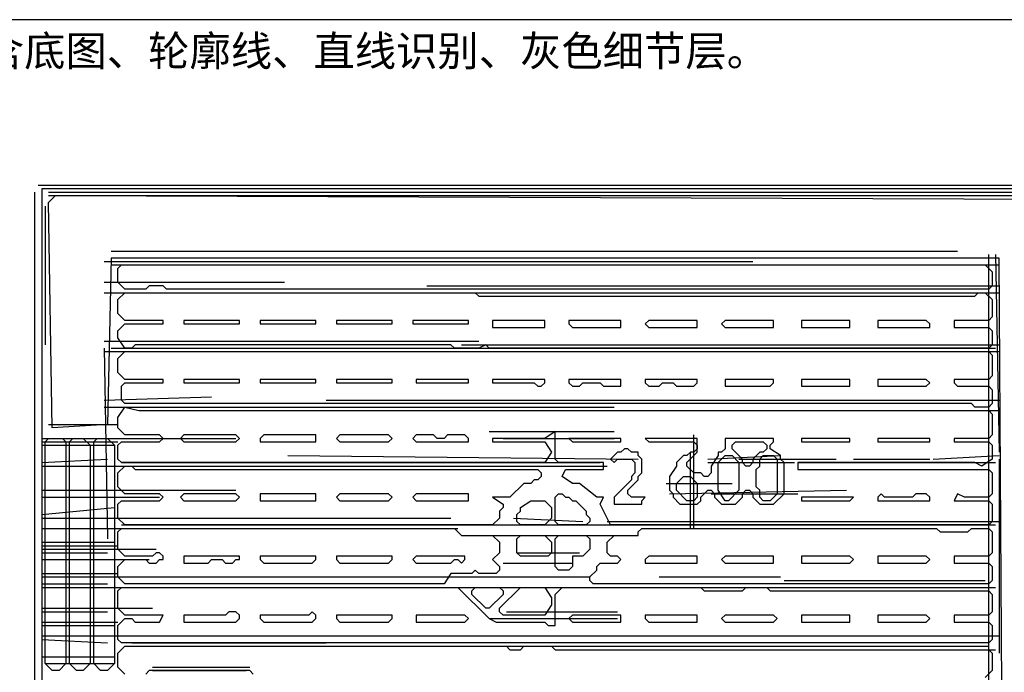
# Model space of a CAD drawing. Header units: millimetres. Extents: x -171 to 29168, y -21389 to 9617.
# Tile 16 of 60: x 1102 to 3516, y -4403 to -2802. Entities that reach past the tile are written whole.
import ezdxf

# ---------------------------------------------------------------- set-up
doc = ezdxf.new("R2010")
doc.units = ezdxf.units.MM
for name, color, linetype in [('REFERENCE_FRAME', 3, 'Continuous'), ('REFERENCE_TEXT', 2, 'Continuous'), ('TRACE_CONTOUR_FINE', 8, 'Continuous'), ('TRACE_CONTOUR_MAJOR', 7, 'Continuous'), ('TRACE_DARK_PIXELS', 250, 'Continuous'), ('TRACE_STRAIGHT_LINES', 4, 'Continuous')]:
    doc.layers.add(name, color=color, linetype=linetype)
doc.styles.add('CHINESE', font='simhei.ttf')

msp = doc.modelspace()

# ---------------------------------------------------------------- linework, layer by layer
at = {"layer": 'REFERENCE_FRAME'}
msp.add_lwpolyline([(-168, -11300), (8568, -11300), (8568, -2802.1), (-168, -2802.1)], close=True, dxfattribs=at)
at = {"layer": 'TRACE_CONTOUR_FINE'}
for points in [[(1504.9, -3539.7), (1504.9, -3548.2), (1640.9, -3548.2), (1640.9, -3539.7)], [(1691.9, -3539.7), (1691.9, -3548.2), (1827.9, -3548.2), (1827.9, -3539.7)], [(1878.9, -3539.7), (1878.9, -3548.2), (2015, -3548.2), (2015, -3539.7)], [(2066, -3539.7), (2066, -3548.2), (2202, -3548.2), (2202, -3539.7)], [(1504.9, -3684.2), (1504.9, -3692.7), (1640.9, -3692.7), (1640.9, -3684.2)], [(1691.9, -3684.2), (1691.9, -3692.7), (1827.9, -3692.7), (1827.9, -3684.2)], [(1878.9, -3684.2), (1878.9, -3692.7), (2015, -3692.7), (2015, -3684.2)], [(2074.5, -3684.2), (2074.5, -3692.7), (2202, -3692.7), (2202, -3684.2)], [(2261.5, -3684.2), (2261.5, -3692.7), (2363.6, -3692.7), (2372.1, -3701.2), (2380.6, -3701.2), (2389.1, -3692.7), (2389.1, -3684.2)], [(2448.6, -3828.8), (2457.1, -3837.3), (2576.1, -3837.3), (2576.1, -3828.8)], [(3018.2, -3828.8), (3018.2, -3837.3), (3137.2, -3837.3), (3137.2, -3828.8)], [(3205.3, -3828.8), (3205.3, -3837.3), (3332.8, -3837.3), (3332.8, -3828.8)], [(3018.2, -3981.8), (3137.2, -3981.8), (3145.7, -3973.3), (3018.2, -3973.3)]]:
    msp.add_lwpolyline(points, close=True, dxfattribs=at)
at = {"layer": 'TRACE_CONTOUR_MAJOR'}
for points in [[(3664.4, -3216.6), (1156.3, -3216.6), (1156.3, -9312.6), (3502.8, -9312.6), (3536.8, -10383.8)], [(1360.3, -4406.9), (1343.3, -4389.9), (1343.3, -4355.9), (1360.3, -4338.9), (2295.5, -4338.9), (2304, -4347.4), (2329.6, -4347.4), (2338.1, -4338.9), (2406.1, -4338.9), (2414.6, -4347.4), (3477.3, -4347.4), (3485.8, -4355.9), (3485.8, -4398.4), (3468.8, -4415.4)], [(1674.9, -4406.9), (1666.4, -4398.4), (1419.8, -4398.4), (1411.3, -4406.9)]]:
    msp.add_lwpolyline(points, dxfattribs=at)
for points in [[(1173.3, -3250.6), (1190.3, -3233.6), (3638.9, -3242.1), (3655.9, -3259.1), (3655.9, -3871.3), (6631.6, -3879.8), (6648.6, -5231.6), (6631.6, -5257.1), (6495.5, -5240.1), (6495.5, -4024.3), (3664.4, -4015.8), (3655.9, -4849), (3443.3, -4857.5), (3434.8, -4730), (3511.3, -4704.5), (3502.8, -3386.7), (1326.3, -3386.7), (1317.8, -3794.8), (1181.8, -3803.3)], [(1343.3, -3412.2), (1351.8, -3403.7), (3468.8, -3403.7), (3485.8, -3420.7), (3485.8, -3454.7), (3477.3, -3463.2), (1462.3, -3463.2), (1453.8, -3454.7), (1419.8, -3454.7), (1411.3, -3463.2), (1360.3, -3463.2), (1343.3, -3446.2)], [(1343.3, -3488.7), (1360.3, -3471.7), (2219, -3471.7), (2227.5, -3480.2), (3443.3, -3480.2), (3451.8, -3471.7), (3468.8, -3471.7), (3485.8, -3488.7), (3485.8, -3531.2), (3477.3, -3539.7), (3392.3, -3539.7), (3392.3, -3556.7), (3477.3, -3556.7), (3485.8, -3565.2), (3485.8, -3599.2), (3477.3, -3607.7), (2253, -3607.7), (2244.5, -3599.2), (2227.5, -3607.7), (2168, -3607.7), (2159.5, -3599.2), (1385.8, -3599.2), (1377.3, -3607.7), (1360.3, -3607.7), (1343.3, -3582.2), (1343.3, -3565.2), (1360.3, -3548.2), (1453.8, -3548.2), (1453.8, -3539.7), (1360.3, -3539.7), (1343.3, -3522.7)], [(2261.5, -3539.7), (2261.5, -3556.7), (2389.1, -3556.7), (2389.1, -3539.7)], [(2448.6, -3539.7), (2448.6, -3548.2), (2457.1, -3556.7), (2576.1, -3556.7), (2576.1, -3539.7)], [(2635.6, -3548.2), (2644.1, -3556.7), (2763.2, -3556.7), (2763.2, -3539.7), (2644.1, -3539.7)], [(2822.7, -3548.2), (2831.2, -3556.7), (2950.2, -3556.7), (2950.2, -3539.7), (2831.2, -3539.7)], [(3018.2, -3539.7), (3018.2, -3556.7), (3137.2, -3556.7), (3137.2, -3539.7)], [(3205.3, -3539.7), (3205.3, -3556.7), (3332.8, -3556.7), (3332.8, -3548.2), (3324.3, -3539.7)], [(1343.3, -3633.2), (1360.3, -3616.2), (3477.3, -3616.2), (3485.8, -3624.7), (3485.8, -3675.7), (3477.3, -3684.2), (3392.3, -3684.2), (3392.3, -3692.7), (3400.8, -3701.2), (3477.3, -3701.2), (3485.8, -3709.7), (3485.8, -3743.7), (3477.3, -3752.2), (3443.3, -3752.2), (3434.8, -3743.7), (1360.3, -3743.7), (1351.8, -3735.2), (1351.8, -3701.2), (1360.3, -3692.7), (1453.8, -3692.7), (1453.8, -3684.2), (1360.3, -3684.2), (1343.3, -3667.2)], [(2448.6, -3684.2), (2448.6, -3692.7), (2457.1, -3701.2), (2474.1, -3701.2), (2482.6, -3692.7), (2525.1, -3692.7), (2533.6, -3701.2), (2576.1, -3701.2), (2576.1, -3684.2)], [(2635.6, -3684.2), (2635.6, -3692.7), (2644.1, -3701.2), (2669.6, -3701.2), (2678.1, -3692.7), (2703.6, -3692.7), (2712.1, -3701.2), (2754.7, -3701.2), (2763.2, -3692.7), (2763.2, -3684.2)], [(2831.2, -3684.2), (2831.2, -3701.2), (2941.7, -3701.2), (2950.2, -3692.7), (2950.2, -3684.2)], [(3018.2, -3684.2), (3018.2, -3701.2), (3137.2, -3701.2), (3137.2, -3684.2)], [(3205.3, -3684.2), (3205.3, -3701.2), (3324.3, -3701.2), (3332.8, -3692.7), (3324.3, -3684.2)], [(1343.3, -3777.7), (1360.3, -3752.2), (1394.3, -3760.7), (3477.3, -3760.7), (3485.8, -3769.2), (3485.8, -3820.3), (3477.3, -3828.8), (3392.3, -3828.8), (3392.3, -3837.3), (3477.3, -3837.3), (3485.8, -3845.8), (3485.8, -3879.8), (3460.3, -3896.8), (3443.3, -3888.3), (3009.7, -3888.3), (3009.7, -3905.3), (3477.3, -3905.3), (3485.8, -3913.8), (3485.8, -3964.8), (3477.3, -3973.3), (3417.8, -3973.3), (3400.8, -3964.8), (3392.3, -3981.8), (3477.3, -3981.8), (3485.8, -3990.3), (3485.8, -4032.8), (3477.3, -4041.3), (2550.6, -4041.3), (2525.1, -3990.3), (2533.6, -3973.3), (2516.6, -3973.3), (2474.1, -3939.3), (2457.1, -3939.3), (2431.6, -3922.3), (2440.1, -3905.3), (2533.6, -3905.3), (2533.6, -3888.3), (2423.1, -3888.3), (2414.6, -3879.8), (2414.6, -3811.8), (2389.1, -3828.8), (2261.5, -3828.8), (2261.5, -3837.3), (2389.1, -3837.3), (2406.1, -3862.8), (2389.1, -3888.3), (1351.8, -3888.3), (1343.3, -3879.8), (1343.3, -3845.8), (1351.8, -3837.3), (1445.3, -3837.3), (1453.8, -3828.8), (1445.3, -3820.3), (1360.3, -3820.3), (1343.3, -3803.3)], [(1173.3, -3828.8), (1207.3, -3828.8), (1215.8, -3837.3), (1215.8, -4381.4), (1198.8, -4398.4), (1181.8, -4398.4), (1164.8, -4381.4), (1164.8, -3837.3)], [(1232.8, -3828.8), (1258.3, -3828.8), (1275.3, -3845.8), (1275.3, -4381.4), (1258.3, -4398.4), (1241.3, -4398.4), (1224.3, -4381.4), (1224.3, -3837.3)], [(1292.3, -3828.8), (1317.8, -3828.8), (1334.8, -3845.8), (1334.8, -4381.4), (1317.8, -4398.4), (1300.8, -4398.4), (1283.8, -4381.4), (1283.8, -3837.3)], [(1496.4, -3828.8), (1504.9, -3837.3), (1632.4, -3837.3), (1640.9, -3828.8), (1632.4, -3820.3), (1504.9, -3820.3)], [(1691.9, -3828.8), (1691.9, -3837.3), (1827.9, -3837.3), (1827.9, -3820.3), (1700.4, -3820.3)], [(1878.9, -3828.8), (1887.4, -3837.3), (2006.5, -3837.3), (2015, -3828.8), (2006.5, -3820.3), (1887.4, -3820.3)], [(2066, -3828.8), (2074.5, -3837.3), (2202, -3837.3), (2202, -3828.8), (2193.5, -3820.3), (2151, -3820.3), (2142.5, -3828.8), (2125.5, -3828.8), (2117, -3820.3), (2074.5, -3820.3)], [(2635.6, -3828.8), (2644.1, -3837.3), (2754.7, -3837.3), (2763.2, -3845.8), (2763.2, -3854.3), (2754.7, -3862.8), (2746.2, -3862.8), (2737.7, -3871.3), (2729.1, -3871.3), (2712.1, -3888.3), (2712.1, -3896.8), (2695.1, -3922.3), (2695.1, -3956.3), (2703.6, -3964.8), (2703.6, -3973.3), (2720.6, -3990.3), (2763.2, -3990.3), (2771.7, -3981.8), (2771.7, -3973.3), (2788.7, -3956.3), (2797.2, -3956.3), (2805.7, -3964.8), (2805.7, -3973.3), (2822.7, -3990.3), (2856.7, -3990.3), (2873.7, -3973.3), (2873.7, -3964.8), (2882.2, -3956.3), (2890.7, -3956.3), (2899.2, -3964.8), (2899.2, -3973.3), (2916.2, -3990.3), (2950.2, -3990.3), (2975.7, -3964.8), (2975.7, -3888.3), (2967.2, -3879.8), (2967.2, -3871.3), (2941.7, -3854.3), (2941.7, -3845.8), (2950.2, -3837.3), (2950.2, -3828.8), (2831.2, -3828.8), (2831.2, -3854.3), (2822.7, -3862.8), (2814.2, -3862.8), (2814.2, -3871.3), (2797.2, -3896.8), (2797.2, -3913.8), (2788.7, -3922.3), (2780.2, -3922.3), (2771.7, -3913.8), (2754.7, -3913.8), (2737.7, -3896.8), (2737.7, -3888.3), (2763.2, -3862.8), (2763.2, -3828.8)], [(2584.6, -3854.3), (2576.1, -3862.8), (2567.6, -3862.8), (2550.6, -3879.8), (2559.1, -3888.3), (2567.6, -3879.8), (2601.6, -3879.8), (2610.1, -3888.3), (2610.1, -3913.8), (2601.6, -3922.3), (2601.6, -3930.8), (2559.1, -3973.3), (2559.1, -3990.3), (2627.1, -3990.3), (2627.1, -3981.8), (2635.6, -3973.3), (2601.6, -3973.3), (2593.1, -3964.8), (2593.1, -3956.3), (2618.6, -3930.8), (2618.6, -3922.3), (2627.1, -3913.8), (2627.1, -3879.8), (2618.6, -3871.3), (2618.6, -3862.8), (2601.6, -3862.8), (2593.1, -3854.3)], [(2848.2, -3845.8), (2856.7, -3837.3), (2924.7, -3837.3), (2933.2, -3845.8), (2933.2, -3854.3), (2924.7, -3862.8), (2916.2, -3862.8), (2899.2, -3879.8), (2899.2, -3888.3), (2890.7, -3896.8), (2882.2, -3896.8), (2873.7, -3888.3), (2873.7, -3879.8), (2848.2, -3854.3)], [(2831.2, -3871.3), (2848.2, -3871.3), (2865.2, -3888.3), (2865.2, -3956.3), (2839.7, -3981.8), (2831.2, -3981.8), (2814.2, -3956.3), (2814.2, -3888.3)], [(2924.7, -3871.3), (2950.2, -3871.3), (2958.7, -3879.8), (2958.7, -3964.8), (2941.7, -3981.8), (2924.7, -3981.8), (2916.2, -3973.3), (2916.2, -3956.3), (2907.7, -3947.8), (2907.7, -3905.3), (2916.2, -3896.8), (2916.2, -3879.8)], [(1343.3, -4024.3), (1343.3, -3990.3), (1351.8, -3981.8), (1445.3, -3981.8), (1453.8, -3973.3), (1445.3, -3964.8), (1360.3, -3964.8), (1343.3, -3947.8), (1343.3, -3913.8), (1360.3, -3896.8), (1377.3, -3896.8), (1385.8, -3905.3), (2372.1, -3905.3), (2380.6, -3913.8), (2380.6, -3922.3), (2372.1, -3930.8), (2363.6, -3930.8), (2355.1, -3939.3), (2338.1, -3939.3), (2304, -3973.3), (2261.5, -3973.3), (2287, -3990.3), (2287, -3998.8), (2278.5, -4007.3), (2278.5, -4024.3), (2261.5, -4041.3), (1360.3, -4041.3)], [(2729.1, -3922.3), (2746.2, -3922.3), (2763.2, -3939.3), (2763.2, -3973.3), (2754.7, -3981.8), (2737.7, -3981.8), (2712.1, -3956.3), (2712.1, -3939.3)], [(1496.4, -3973.3), (1504.9, -3981.8), (1632.4, -3981.8), (1640.9, -3973.3), (1632.4, -3964.8), (1504.9, -3964.8)], [(1691.9, -3964.8), (1691.9, -3981.8), (1827.9, -3981.8), (1827.9, -3964.8)], [(1878.9, -3973.3), (1887.4, -3981.8), (2006.5, -3981.8), (2015, -3973.3), (2006.5, -3964.8), (1887.4, -3964.8)], [(2066, -3973.3), (2074.5, -3981.8), (2202, -3981.8), (2202, -3964.8), (2074.5, -3964.8)], [(2414.6, -3973.3), (2423.1, -3964.8), (2431.6, -3964.8), (2440.1, -3973.3), (2448.6, -3973.3), (2457.1, -3981.8), (2465.6, -3981.8), (2491.1, -4007.3), (2491.1, -4015.8), (2499.6, -4024.3), (2499.6, -4032.8), (2491.1, -4041.3), (2423.1, -4041.3), (2414.6, -4032.8)], [(3205.3, -3973.3), (3205.3, -3981.8), (3332.8, -3981.8), (3332.8, -3973.3), (3324.3, -3964.8), (3298.8, -3964.8), (3290.3, -3973.3), (3222.3, -3973.3), (3213.8, -3964.8)], [(2321.1, -4032.8), (2321.1, -4015.8), (2329.6, -4007.3), (2329.6, -3998.8), (2355.1, -3981.8), (2389.1, -3981.8), (2406.1, -3998.8), (2406.1, -4024.3), (2389.1, -4041.3), (2329.6, -4041.3)], [(1343.3, -4058.3), (1351.8, -4049.8), (2168, -4049.8), (2185, -4066.8), (2261.5, -4066.8), (2278.5, -4083.8), (2278.5, -4109.3), (2261.5, -4126.3), (2278.5, -4143.3), (2278.5, -4151.8), (2270, -4160.3), (2227.5, -4160.3), (2219, -4151.8), (2210.5, -4160.3), (2159.5, -4160.3), (2142.5, -4185.8), (1360.3, -4185.8), (1343.3, -4168.8), (1343.3, -4143.3), (1360.3, -4126.3), (1411.3, -4126.3), (1419.8, -4134.8), (1436.8, -4134.8), (1445.3, -4126.3), (1453.8, -4126.3), (1453.8, -4117.8), (1445.3, -4109.3), (1436.8, -4109.3), (1428.3, -4117.8), (1360.3, -4117.8), (1343.3, -4100.8)], [(2499.6, -4168.8), (2516.6, -4151.8), (2516.6, -4143.3), (2525.1, -4134.8), (2567.6, -4134.8), (2576.1, -4126.3), (2567.6, -4117.8), (2550.6, -4117.8), (2542.1, -4109.3), (2542.1, -4083.8), (2559.1, -4066.8), (2618.6, -4066.8), (2618.6, -4058.3), (2627.1, -4049.8), (3349.8, -4049.8), (3358.3, -4058.3), (3426.3, -4058.3), (3434.8, -4049.8), (3477.3, -4049.8), (3485.8, -4058.3), (3485.8, -4109.3), (3477.3, -4117.8), (3392.3, -4117.8), (3392.3, -4134.8), (3477.3, -4134.8), (3485.8, -4143.3), (3485.8, -4177.3), (3477.3, -4185.8), (2508.1, -4185.8), (2499.6, -4177.3)], [(2321.1, -4075.3), (2329.6, -4066.8), (2389.1, -4066.8), (2406.1, -4083.8), (2406.1, -4109.3), (2397.6, -4117.8), (2329.6, -4117.8), (2321.1, -4109.3)], [(2414.6, -4143.3), (2414.6, -4075.3), (2423.1, -4066.8), (2491.1, -4066.8), (2499.6, -4075.3), (2499.6, -4100.8), (2482.6, -4117.8), (2457.1, -4117.8), (2457.1, -4143.3), (2448.6, -4151.8), (2423.1, -4151.8)], [(1504.9, -4117.8), (1504.9, -4134.8), (1564.4, -4134.8), (1572.9, -4126.3), (1598.4, -4126.3), (1606.9, -4134.8), (1623.9, -4134.8), (1632.4, -4126.3), (1640.9, -4126.3), (1640.9, -4117.8)], [(1691.9, -4117.8), (1691.9, -4126.3), (1700.4, -4134.8), (1819.4, -4134.8), (1827.9, -4126.3), (1827.9, -4117.8)], [(1878.9, -4117.8), (1878.9, -4126.3), (1887.4, -4134.8), (2006.5, -4134.8), (2015, -4126.3), (2015, -4117.8)], [(2066, -4126.3), (2074.5, -4134.8), (2159.5, -4134.8), (2168, -4126.3), (2176.5, -4126.3), (2185, -4134.8), (2193.5, -4126.3), (2193.5, -4117.8), (2074.5, -4117.8)], [(2635.6, -4126.3), (2635.6, -4134.8), (2763.2, -4134.8), (2763.2, -4117.8), (2644.1, -4117.8)], [(2822.7, -4126.3), (2831.2, -4134.8), (2950.2, -4134.8), (2950.2, -4117.8), (2831.2, -4117.8)], [(3018.2, -4117.8), (3018.2, -4134.8), (3137.2, -4134.8), (3145.7, -4126.3), (3137.2, -4117.8)], [(3205.3, -4117.8), (3205.3, -4134.8), (3324.3, -4134.8), (3332.8, -4126.3), (3324.3, -4117.8)], [(1343.3, -4202.9), (1351.8, -4194.3), (2176.5, -4194.3), (2253, -4270.9), (2270, -4279.4), (2389.1, -4279.4), (2397.6, -4287.9), (2414.6, -4287.9), (2414.6, -4211.4), (2431.6, -4194.3), (2771.7, -4194.3), (2780.2, -4202.9), (2873.7, -4202.9), (2882.2, -4194.3), (2933.2, -4194.3), (2941.7, -4202.9), (3477.3, -4202.9), (3485.8, -4211.4), (3485.8, -4253.9), (3477.3, -4262.4), (3392.3, -4262.4), (3392.3, -4279.4), (3477.3, -4279.4), (3485.8, -4287.9), (3485.8, -4321.9), (3477.3, -4330.4), (1351.8, -4330.4), (1343.3, -4321.9), (1343.3, -4287.9), (1360.3, -4270.9), (1377.3, -4270.9), (1385.8, -4279.4), (1445.3, -4279.4), (1453.8, -4262.4), (1360.3, -4262.4), (1343.3, -4245.4)], [(2210.5, -4202.9), (2219, -4194.3), (2278.5, -4194.3), (2287, -4202.9), (2287, -4211.4), (2253, -4245.4), (2244.5, -4245.4), (2210.5, -4211.4)], [(2278.5, -4245.4), (2329.6, -4194.3), (2389.1, -4194.3), (2406.1, -4219.9), (2406.1, -4236.9), (2389.1, -4262.4), (2287, -4262.4), (2278.5, -4253.9)], [(1640.9, -4262.4), (1632.4, -4253.9), (1615.4, -4253.9), (1606.9, -4262.4), (1504.9, -4262.4), (1504.9, -4279.4), (1632.4, -4279.4), (1640.9, -4270.9)], [(1827.9, -4262.4), (1819.4, -4253.9), (1810.9, -4262.4), (1691.9, -4262.4), (1691.9, -4270.9), (1700.4, -4279.4), (1819.4, -4279.4), (1827.9, -4270.9)], [(1878.9, -4262.4), (1878.9, -4270.9), (1887.4, -4279.4), (2006.5, -4279.4), (2015, -4270.9), (2015, -4262.4)], [(2074.5, -4262.4), (2074.5, -4279.4), (2193.5, -4279.4), (2202, -4270.9), (2193.5, -4262.4)], [(2448.6, -4270.9), (2457.1, -4279.4), (2576.1, -4279.4), (2576.1, -4262.4), (2457.1, -4262.4)], [(2635.6, -4262.4), (2635.6, -4270.9), (2644.1, -4279.4), (2763.2, -4279.4), (2763.2, -4262.4)], [(2822.7, -4270.9), (2831.2, -4279.4), (2950.2, -4279.4), (2958.7, -4270.9), (2950.2, -4262.4), (2831.2, -4262.4)], [(3018.2, -4262.4), (3018.2, -4279.4), (3137.2, -4279.4), (3137.2, -4262.4)], [(3205.3, -4262.4), (3205.3, -4279.4), (3324.3, -4279.4), (3332.8, -4270.9), (3324.3, -4262.4)]]:
    msp.add_lwpolyline(points, close=True, dxfattribs=at)
at = {"layer": 'TRACE_DARK_PIXELS'}
for p, q in [((1173.3, -3225.1), (3672.9, -3225.1)), ((1326.3, -3403.7), (3494.3, -3403.7)), ((2244.5, -3480.2), (3443.3, -3480.2)), ((1326.3, -3607.7), (3494.3, -3607.7)), ((1402.8, -3760.7), (3494.3, -3760.7)), ((1351.8, -3888.3), (2525.1, -3888.3)), ((3009.7, -3888.3), (3494.3, -3888.3)), ((1351.8, -4041.3), (3494.3, -4041.3)), ((2193.5, -4066.8), (2601.6, -4066.8)), ((2168, -4168.8), (2499.6, -4168.8)), ((1351.8, -4194.3), (3494.3, -4194.3)), ((2423.1, -4347.4), (3494.3, -4347.4)), ((1428.3, -4398.4), (1657.9, -4398.4))]:
    msp.add_line(p, q, dxfattribs=at)
at = {"layer": 'TRACE_STRAIGHT_LINES'}
for p, q in [((1147.8, -3208.1), (3655.9, -3208.1)), ((1139.3, -4917), (1139.3, -3225.1)), ((1173.3, -3233.6), (3672.9, -3233.6)), ((1164.8, -3259.1), (1164.8, -3599.2)), ((1326.3, -3369.7), (3400.8, -3369.7)), ((3477.3, -4653.5), (3477.3, -3378.2)), ((3494.3, -3378.2), (3502.8, -3862.8)), ((1309.3, -3395.2), (2899.2, -3395.2)), ((2907.7, -3403.7), (3502.8, -3403.7)), ((1309.3, -3446.2), (1751.4, -3446.2)), ((1309.3, -3471.7), (3502.8, -3471.7)), ((2100, -3454.7), (3502.8, -3454.7)), ((1309.3, -3590.7), (2227.5, -3590.7)), ((1309.3, -3607.7), (1317.8, -4075.3)), ((1309.3, -3616.2), (3502.8, -3616.2)), ((2185, -3599.2), (3502.8, -3599.2)), ((1309.3, -3735.2), (1572.9, -3726.7)), ((1853.4, -3735.2), (3502.8, -3735.2)), ((1309.3, -3752.2), (2559.1, -3752.2)), ((2567.6, -3760.7), (3502.8, -3760.7)), ((1173.3, -3794.8), (1343.3, -3794.8)), ((2253, -3811.8), (2559.1, -3811.8)), ((1156.3, -3828.8), (1632.4, -3828.8)), ((2287, -3828.8), (2559.1, -3828.8)), ((2754.7, -4049.8), (2754.7, -3820.3)), ((1156.3, -3837.3), (1343.3, -3837.3)), ((1156.3, -3845.8), (1334.8, -3845.8)), ((1156.3, -3888.3), (1317.8, -3879.8)), ((1759.9, -3871.3), (2618.6, -3879.8)), ((2746.2, -4049.8), (2746.2, -3862.8)), ((2788.7, -3879.8), (2967.2, -3871.3)), ((2865.2, -3879.8), (3103.2, -3879.8)), ((3145.7, -3879.8), (3332.8, -3879.8)), ((3341.3, -3879.8), (3502.8, -3871.3)), ((3502.8, -3879.8), (3502.8, -4355.9)), ((1156.3, -3896.8), (2542.1, -3896.8)), ((2788.7, -3888.3), (3001.2, -3888.3)), ((3018.2, -3905.3), (3460.3, -3905.3)), ((1156.3, -3956.3), (1632.4, -3956.3)), ((2686.6, -3939.3), (2848.2, -3939.3)), ((2695.1, -3964.8), (3128.7, -3956.3)), ((1156.3, -3973.3), (1445.3, -3973.3)), ((2797.2, -3964.8), (3009.7, -3964.8)), ((1156.3, -4015.8), (1334.8, -3998.8)), ((1156.3, -4024.3), (2159.5, -4024.3)), ((2312.6, -4024.3), (2482.6, -4032.8)), ((1156.3, -4049.8), (2176.5, -4049.8)), ((2542.1, -4032.8), (3502.8, -4032.8)), ((1156.3, -4083.8), (1334.8, -4083.8)), ((1156.3, -4092.3), (1343.3, -4092.3)), ((1156.3, -4100.8), (1436.8, -4100.8)), ((1156.3, -4109.3), (1317.8, -4109.3)), ((1156.3, -4126.3), (1419.8, -4126.3)), ((2321.1, -4109.3), (2474.1, -4109.3)), ((2287, -4134.8), (2457.1, -4134.8)), ((1156.3, -4160.3), (1343.3, -4160.3)), ((1156.3, -4168.8), (2176.5, -4168.8)), ((2669.6, -4168.8), (2967.2, -4168.8)), ((1156.3, -4185.8), (1317.8, -4185.8)), ((1156.3, -4194.3), (2321.1, -4194.3)), ((2610.1, -4194.3), (2848.2, -4194.3)), ((2865.2, -4194.3), (3018.2, -4194.3)), ((2975.7, -4177.3), (3468.8, -4177.3)), ((3162.8, -4194.3), (3400.8, -4194.3)), ((1156.3, -4245.4), (1428.3, -4245.4)), ((1156.3, -4253.9), (1317.8, -4253.9)), ((2253, -4270.9), (2567.6, -4270.9)), ((2295.5, -4253.9), (2567.6, -4253.9)), ((1156.3, -4279.4), (1343.3, -4279.4)), ((1156.3, -4287.9), (1334.8, -4287.9)), ((1156.3, -4313.4), (3502.8, -4313.4)), ((1156.3, -4321.9), (1317.8, -4330.4)), ((1377.3, -4330.4), (1853.4, -4330.4)), ((1861.9, -4338.9), (3477.3, -4338.9)), ((1156.3, -4364.4), (1334.8, -4364.4)), ((1164.8, -4381.4), (1334.8, -4381.4)), ((1428.3, -4389.9), (1666.4, -4389.9))]:
    msp.add_line(p, q, dxfattribs=at)

# ---------------------------------------------------------------- texts
at = {"layer": 'REFERENCE_TEXT', "style": 'CHINESE'}
msp.add_text('精细版：总宽8400mm；含底图、轮廓线、直线识别、灰色细节层。', height=74.256, dxfattribs=at).set_placement((0, -2915.8))

doc.saveas('drawing.dxf')
